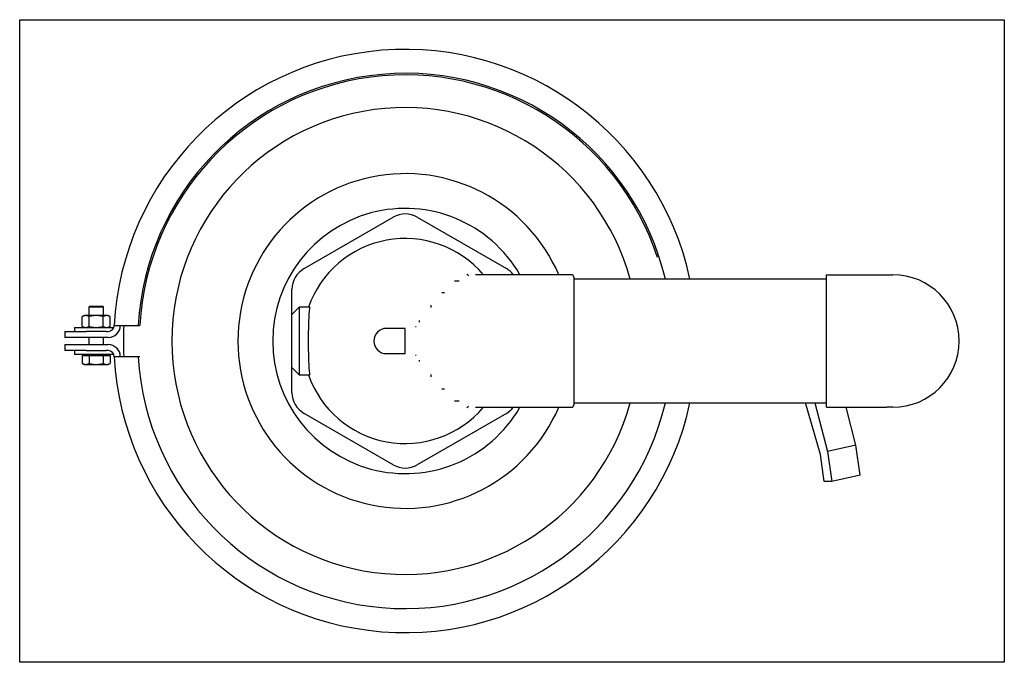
# Model space of a CAD drawing. Extents: x 666 to 1075, y -494 to -227.
import ezdxf

# ---------------------------------------------------------------- set-up
doc = ezdxf.new("R2010")
doc.units = 0
doc.layers.add('AM_VIEWS', color=7, linetype='CONTINUOUS')
doc.layers.add('AM_VIS', color=7, linetype='CONTINUOUS')

msp = doc.modelspace()

# ---------------------------------------------------------------- linework, layer by layer
at = {"layer": 'AM_VIEWS'}
msp.add_lwpolyline([(665.97, -494), (665.97, -227.4), (1074.8, -227.4), (1074.8, -494), (665.97, -494)], dxfattribs=at)
at = {"layer": 'AM_VIS'}
for p, q in [((784.04, -330.67), (821.04, -309.31)), ((831.04, -309.31), (868.04, -330.67)), ((895.04, -333.2), (855.3, -333.2)), ((896.04, -334.2), (896.04, -387.2)), ((1001.04, -335.05), (896.04, -335.05)), ((846.56, -335.7), (848.39, -335.7)), ((779.04, -349.7), (779.04, -339.33)), ((842.43, -340.7), (841.24, -340.7)), ((695.04, -346.3), (694.74, -346.6)), ((700.74, -346.6), (694.74, -346.6)), ((694.74, -346.6), (694.74, -350.1)), ((695.04, -346.3), (700.44, -346.3)), ((700.74, -346.6), (700.44, -346.3)), ((700.74, -350.1), (700.74, -346.6)), ((782.04, -346.7), (779.04, -349.7)), ((782.04, -346.7), (782.04, -374.7)), ((786.39, -346.7), (782.04, -346.7)), ((836.84, -346.85), (836.84, -345.89)), ((692.74, -350.1), (691.96, -350.54)), ((691.96, -354.65), (691.96, -350.54)), ((693.41, -350.1), (692.74, -350.1)), ((697.74, -350.1), (693.41, -350.1)), ((694.85, -354.65), (694.85, -350.54)), ((702.07, -350.1), (697.74, -350.1)), ((700.62, -354.65), (700.62, -350.54)), ((702.74, -350.1), (702.07, -350.1)), ((703.51, -350.54), (702.74, -350.1)), ((703.51, -354.65), (703.51, -350.54)), ((779.04, -371.7), (779.04, -349.7)), ((688.74, -355.1), (705.07, -355.1)), ((688.74, -355.1), (688.74, -356.7)), ((691.96, -354.65), (692.74, -355.1)), ((702.74, -355.1), (703.51, -354.65)), ((826.04, -355.45), (818.29, -355.45)), ((826.04, -365.95), (826.04, -355.45)), ((830.28, -354.7), (830.54, -354.7)), ((832.04, -352.82), (832.04, -352.25)), ((684.74, -356.7), (684.74, -359.2)), ((684.74, -356.7), (687.74, -356.7)), ((687.74, -359.2), (684.74, -359.2)), ((687.74, -356.7), (693.62, -356.7)), ((702.74, -359.2), (687.74, -359.2)), ((701.86, -356.7), (693.62, -356.7)), ((694.74, -359.2), (694.74, -362.2)), ((700.74, -362.2), (700.74, -359.2)), ((701.86, -356.7), (702.74, -356.7)), ((684.74, -362.2), (684.74, -364.7)), ((684.74, -362.2), (687.74, -362.2)), ((687.74, -362.2), (702.74, -362.2)), ((687.74, -364.7), (684.74, -364.7)), ((693.62, -364.7), (687.74, -364.7)), ((688.74, -364.7), (688.74, -366.3)), ((705.07, -366.3), (688.74, -366.3)), ((691.96, -366.7), (693.41, -366.7)), ((691.96, -366.7), (691.96, -369.98)), ((692.74, -366.3), (692.74, -366.7)), ((693.41, -366.7), (694.85, -366.7)), ((693.62, -364.7), (701.86, -364.7)), ((694.85, -366.7), (694.85, -369.98)), ((694.85, -366.7), (697.74, -366.7)), ((697.74, -366.7), (700.62, -366.7)), ((700.62, -366.7), (700.62, -369.98)), ((700.62, -366.7), (702.07, -366.7)), ((702.74, -364.7), (701.86, -364.7)), ((702.07, -366.7), (703.51, -366.7)), ((702.74, -366.7), (702.74, -366.3)), ((703.51, -366.7), (703.51, -369.98)), ((818.29, -365.95), (826.04, -365.95)), ((830.54, -366.7), (830.28, -366.7)), ((691.96, -369.98), (692.74, -370.43)), ((692.74, -370.43), (693.41, -370.43)), ((693.41, -370.43), (697.74, -370.43)), ((697.74, -370.43), (702.07, -370.43)), ((702.07, -370.43), (702.74, -370.43)), ((702.74, -370.43), (703.51, -369.98)), ((779.04, -382.06), (779.04, -371.7)), ((779.04, -371.7), (782.04, -374.7)), ((832.04, -369.14), (832.04, -368.58)), ((782.04, -374.7), (786.39, -374.7)), ((836.84, -375.5), (836.84, -374.54)), ((842.43, -380.7), (841.24, -380.7)), ((848.39, -385.7), (846.56, -385.7)), ((855.3, -388.2), (895.04, -388.2)), ((896.04, -386.35), (1001.04, -386.35)), ((998.43, -407.77), (992.21, -386.35)), ((996.13, -386.35), (1001.41, -406.51)), ((1001.04, -388.2), (1026.04, -388.2)), ((1013.22, -403.86), (1009.11, -388.2)), ((821.04, -412.08), (784.04, -390.72)), ((868.04, -390.72), (831.04, -412.08)), ((1013.22, -403.86), (1001.41, -406.51)), ((1014.95, -416.39), (1013.22, -403.86)), ((999.99, -419.05), (998.43, -407.77)), ((1001.41, -406.51), (1003.15, -419.05)), ((1014.95, -416.39), (1003.15, -419.05)), ((1003.15, -419.05), (999.99, -419.05))]:
    msp.add_line(p, q, dxfattribs=at)
for points in [[(1001.04, -388.2), (1001.04, -384.92), (1001.04, -333.2), (1026.04, -333.2)], [(1026.04, -333.2), (1026.67, -333.2), (1027.32, -333.2), (1027.95, -333.2), (1028.11, -333.2)], [(1028.11, -333.2), (1028.17, -333.2), (1028.37, -333.2), (1028.5, -333.2), (1028.54, -333.2)], [(786.35, -346.97), (786.33, -347.03), (786.25, -347.48), (786.18, -348.08), (786.12, -348.65), (786.07, -349.35), (786.02, -350.13), (785.98, -350.96), (785.92, -352.31), (785.87, -353.8), (785.83, -355.39), (785.81, -357.13), (785.79, -358.93), (785.78, -360.7), (785.79, -362.46), (785.81, -364.26), (785.83, -366.01), (785.87, -367.6), (785.92, -369.08), (785.98, -370.43), (786.02, -371.26), (786.07, -372.04), (786.12, -372.74), (786.18, -373.31), (786.25, -373.91), (786.33, -374.36), (786.35, -374.43)], [(786.39, -346.7), (786.39, -346.7), (786.35, -346.97)], [(693.41, -350.1), (691.96, -350.54)], [(694.85, -350.54), (693.41, -350.1)], [(697.74, -350.1), (694.85, -350.54)], [(700.62, -350.54), (697.74, -350.1)], [(702.07, -350.1), (700.62, -350.54)], [(703.51, -350.54), (702.07, -350.1)], [(691.96, -354.65), (693.41, -355.1)], [(693.41, -355.1), (694.85, -354.65)], [(694.85, -354.65), (697.74, -355.1)], [(697.74, -355.1), (700.62, -354.65)], [(700.62, -354.65), (702.07, -355.1)], [(702.07, -355.1), (703.51, -354.65)], [(705.21, -354.2), (705.31, -354.2), (705.59, -354.2), (706.06, -354.2), (706.68, -354.2), (707.44, -354.2), (708.3, -354.2), (708.9, -354.2)], [(708.9, -354.2), (715.17, -354.2)], [(715.17, -354.2), (715.83, -354.2)], [(830.59, -354.69), (830.54, -354.7)], [(708.95, -367.2), (708.3, -367.2), (707.44, -367.2), (706.68, -367.2), (706.06, -367.2), (705.59, -367.2), (705.31, -367.2), (705.21, -367.2)], [(715.19, -367.2), (708.95, -367.2)], [(715.82, -367.2), (715.19, -367.2)], [(830.54, -366.7), (830.59, -366.7)], [(691.96, -369.98), (693.41, -370.43)], [(693.41, -370.43), (694.85, -369.98)], [(694.85, -369.98), (697.74, -370.43)], [(697.74, -370.43), (700.62, -369.98)], [(700.62, -369.98), (702.07, -370.43)], [(702.07, -370.43), (703.51, -369.98)], [(786.35, -374.43), (786.39, -374.7), (786.39, -374.7)], [(1028.11, -388.19), (1027.95, -388.19), (1027.32, -388.2), (1026.67, -388.2), (1026.04, -388.2)], [(1028.54, -388.2), (1028.5, -388.2), (1028.37, -388.2), (1028.17, -388.19), (1028.11, -388.19)]]:
    msp.add_lwpolyline(points, dxfattribs=at)
for centre, radius, start, end in [((826.04, -360.7), 121, 12.2386, 176.9206), ((826.04, -360.7), 111.06, 13.3537, 176.6447), ((826.04, -360.7), 110.4, 18.2947, 176.6247), ((826.04, -360.7), 96.86, 15.3553, 344.6447), ((826.04, -360.7), 69.44, 23.3295, 336.6705), ((826.04, -360.7), 55, 30, 330), ((826.04, -317.97), 10, 60, 120), ((826.04, -360.7), 42.54, 40.2786, 160.7841), ((789.04, -339.33), 10, 120, 180), ((863.04, -339.33), 10, 37.8651, 60), ((826.04, -360.7), 37.75, 45.6861, 47.3908), ((895.04, -334.2), 1, 360, 90), ((1028.54, -360.7), 27.5, 270, 90), ((702.74, -354.2), 2.5, 270, 0), ((702.74, -354.2), 5, 270, 0), ((826.04, -360.7), 117, 176.8153, 183.1847), ((818.29, -360.7), 5.25, 90, 270), ((702.74, -367.2), 5, 360, 90), ((702.74, -367.2), 2.5, 360, 90), ((826.04, -360.7), 121, 183.0794, 347.7614), ((826.04, -360.7), 111.03, 183.356, 346.6435), ((826.04, -360.7), 42.54, 199.2159, 319.7214), ((789.04, -382.06), 10, 180, 240), ((826.04, -360.7), 37.75, 312.6092, 314.3139), ((863.04, -382.06), 10, 300, 322.1349), ((895.04, -387.2), 1, 270, 0), ((826.04, -403.42), 10, 240, 300)]:
    msp.add_arc(centre, radius, start, end, dxfattribs=at)

doc.saveas('drawing.dxf')
